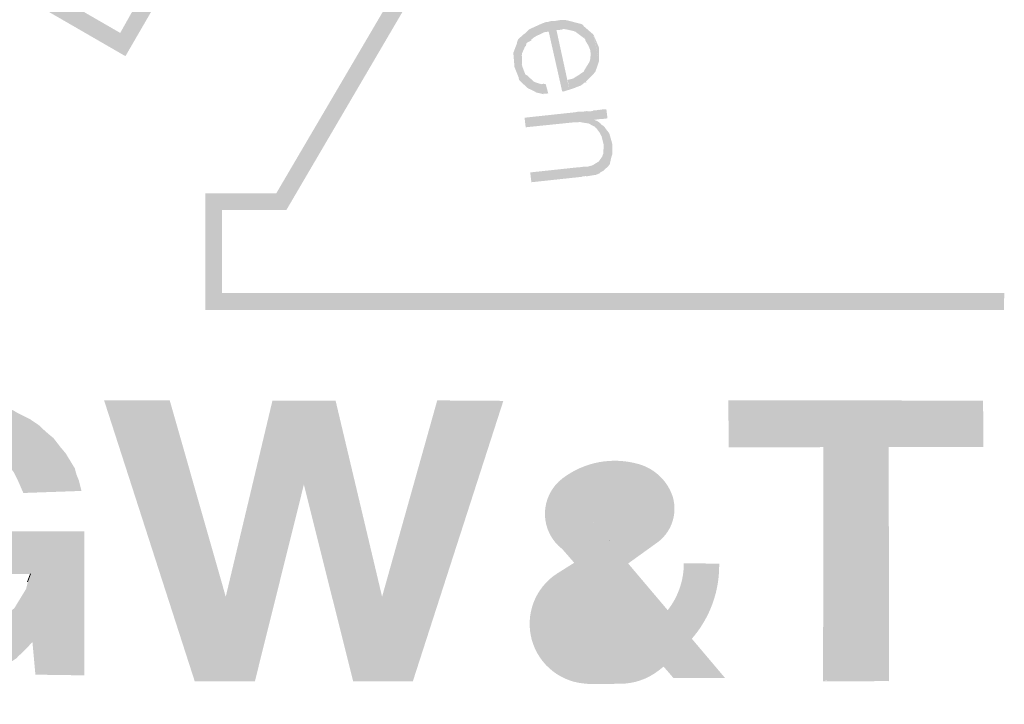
# Model space of a CAD drawing. Header units: metres. Extents: x 150874 to 151000, y 450392 to 450481.
# Tile 8 of 11: x 150960.76 to 150965.08, y 450399.36 to 450402.37. Entities that reach past the tile are written whole.
import ezdxf

# ---------------------------------------------------------------- set-up
doc = ezdxf.new("R2010")
doc.units = ezdxf.units.M
doc.header["$MEASUREMENT"] = 0
doc.layers.add('Level 25', color=7, linetype='Continuous', lineweight=0)
doc.layers.add('STEMPEL', color=7, linetype='Continuous', lineweight=0)

# ---------------------------------------------------------------- blocks, each defined once
blk = doc.blocks.new('241')
at = {"layer": 'Level 25', "linetype": 'Continuous', "lineweight": 0}
for points in [[(-24.3413, 3.036), (-24.3913, 3.0427), (-24.4113, 3.0473), (-24.4393, 3.0553), (-24.4513, 3.062), (-24.4713, 3.0673), (-24.4853, 3.0733), (-24.5053, 3.086), (-24.5393, 3.1033), (-24.5533, 3.118), (-24.6073, 3.1667), (-24.6207, 3.178), (-24.642, 3.2093), (-24.654, 3.2267), (-24.6693, 3.252), (-24.6813, 3.29), (-24.6893, 3.3087), (-24.6967, 3.334), (-24.7027, 3.3567), (-24.71, 3.3887), (-24.716, 3.426), (-24.716, 3.4627), (-24.71, 3.5), (-24.7033, 3.5347), (-24.6967, 3.5747), (-24.682, 3.6053), (-24.6707, 3.6393), (-24.648, 3.6727), (-24.636, 3.6953), (-24.6227, 3.7153), (-24.602, 3.7333), (-24.5533, 3.7767), (-24.546, 3.7847), (-24.5267, 3.7967), (-24.5053, 3.8087), (-24.484, 3.82), (-24.472, 3.8273), (-24.438, 3.8387), (-24.41, 3.8447), (-24.3853, 3.852), (-24.3153, 3.858), (-24.302, 3.858), (-24.2613, 3.8587), (-24.2073, 3.8527), (-24.174, 3.844), (-24.1333, 3.8347), (-24.1173, 3.8267), (-24.1073, 3.8207), (-24.072, 3.8033), (-24.0447, 3.7847), (-24.0367, 3.7767), (-24.018, 3.76), (-24.0033, 3.748), (-23.9827, 3.7213), (-23.968, 3.704), (-23.9407, 3.6593), (-23.936, 3.6413), (-23.9287, 3.6233), (-23.9213, 3.5933), (-24.0913, 3.5873), (-24.1073, 3.624), (-24.1193, 3.648), (-24.1387, 3.6733), (-24.1533, 3.686), (-24.1653, 3.6973), (-24.2, 3.716), (-24.2413, 3.7287), (-24.276, 3.736), (-24.3073, 3.7347), (-24.3313, 3.7347), (-24.3567, 3.73), (-24.3907, 3.716), (-24.4113, 3.7033), (-24.424, 3.698), (-24.4393, 3.686), (-24.4507, 3.6727), (-24.458, 3.666), (-24.4773, 3.6347), (-24.5007, 3.6047), (-24.5047, 3.5807), (-24.512, 3.5607), (-24.5207, 3.536), (-24.5273, 3.512), (-24.5287, 3.494), (-24.528, 3.4633), (-24.5267, 3.4427), (-24.528, 3.4193), (-24.526, 3.402), (-24.5187, 3.376), (-24.5107, 3.3507), (-24.5053, 3.3313), (-24.5, 3.3087), (-24.4793, 3.2773), (-24.4573, 3.2453), (-24.4527, 3.2407), (-24.4367, 3.228), (-24.4227, 3.2153), (-24.4113, 3.2093), (-24.3913, 3.196), (-24.3573, 3.184), (-24.3313, 3.1773), (-24.3073, 3.178), (-24.2813, 3.178), (-24.242, 3.1847), (-24.2147, 3.1913), (-24.1873, 3.2027), (-24.1527, 3.2227), (-24.1387, 3.234), (-24.1173, 3.2507), (-24.1053, 3.2707), (-24.0833, 3.3067), (-24.078, 3.3273), (-24.0793, 3.3273), (-24.0713, 3.35), (-24.2813, 3.35), (-24.28, 3.4753), (-23.9133, 3.4753), (-23.9133, 3.054), (-24.056, 3.056), (-24.0647, 3.1513), (-24.092, 3.1227), (-24.1053, 3.1107), (-24.1113, 3.104), (-24.138, 3.0867), (-24.1593, 3.0727), (-24.1727, 3.0673), (-24.1867, 3.0627), (-24.1987, 3.0547), (-24.2273, 3.0493), (-24.2553, 3.042), (-24.3033, 3.038), (-24.3167, 3.0367)], [(-23.59, 3.0367), (-23.8553, 3.8587), (-23.6633, 3.8587), (-23.4993, 3.284), (-23.3627, 3.8573), (-23.178, 3.8573), (-23.042, 3.284), (-22.8807, 3.858), (-22.6873, 3.8567), (-22.952, 3.0367), (-23.1267, 3.0367), (-23.2707, 3.612), (-23.414, 3.0367)], [(-21.75, 3.038), (-21.5607, 3.0373), (-21.5593, 3.0367), (-21.56, 3.722), (-21.2833, 3.7213), (-21.284, 3.8573), (-22.0293, 3.8587), (-22.028, 3.7207), (-21.7513, 3.7213), (-21.752, 3.0367), (-21.5592, 3.0367)], [(-22.3781, 3.4471), (-22.3452, 3.4677), (-22.3458, 3.4671, 0.610801), (-22.3606, 3.5884, 0.770088), (-22.4228, 3.4997), (-22.4252, 3.5027), (-22.3781, 3.4471), (-22.3222, 3.3811), (-22.2422, 3.4387, 0.332143), (-22.1919, 3.5766, 0.245625), (-22.2896, 3.6712, 0.239431), (-22.5145, 3.6298, 0.494661), (-22.5145, 3.4228), (-22.48, 3.3832), (-22.5302, 3.3517, 0.736229), (-22.4405, 3.0294), (-22.4447, 3.0287), (-22.3453, 3.0293), (-22.3458, 3.0294, 0.166215), (-22.2334, 3.0679, 0.007324), (-22.2186, 3.0797), (-22.1902, 3.0467), (-22.0392, 3.0467), (-22.136, 3.1611), (-22.1298, 3.1684, 0.1784), (-22.056, 3.3807), (-22.1594, 3.3817, -0.168149), (-22.2066, 3.2446), (-22.2906, 3.1635), (-22.4183, 3.3119), (-22.4422, 3.2947, 0.28573), (-22.479, 3.2098, 0.392754), (-22.3784, 3.13, 0.126478), (-22.2906, 3.1635), (-22.2066, 3.2446), (-22.3222, 3.3811)]]:
    blk.add_hatch(color=3, dxfattribs=at).paths.add_polyline_path(points)
at = {"layer": 'STEMPEL', "linetype": 'Continuous', "lineweight": 13}
for color, points in [(3, [(-25.936, 2.9693), (-25.9853, 2.9707), (-25.986, 4.4147), (-26.1733, 4.416), (-26.5753, 5.0947), (-25.7807, 5.0947), (-25.686, 4.9327), (-25.048, 5.302), (-25.14, 5.464), (-24.7453, 6.1507), (-24.3513, 5.4707), (-24.448, 5.302), (-23.808, 4.9327), (-23.7167, 5.0947), (-22.9227, 5.096), (-23.322, 4.4147), (-23.51, 4.4147), (-23.51, 4.172), (-21.222, 4.172), (-21.2233, 4.122), (-23.5593, 4.122), (-23.5587, 4.464), (-23.3513, 4.464), (-23.01, 5.0453), (-23.688, 5.0453), (-23.7927, 4.8647), (-24.5173, 5.2833), (-24.4087, 5.4727), (-24.744, 6.0533), (-25.0833, 5.464), (-24.9793, 5.284), (-25.704, 4.8647), (-25.81, 5.0447), (-26.486, 5.0447), (-26.144, 4.464), (-25.9353, 4.4627)]), (7, [(-22.5113, 4.7613), (-22.5153, 4.762), (-22.5547, 4.9367), (-22.5673, 4.9347), (-22.59, 4.924), (-22.6, 4.918), (-22.606, 4.9127), (-22.6053, 4.9107), (-22.6193, 4.9033), (-22.622, 4.8927), (-22.6233, 4.894), (-22.6327, 4.8727), (-22.6333, 4.8673), (-22.6327, 4.8453), (-22.6333, 4.8413), (-22.618, 4.7727), (-22.6413, 4.7953), (-22.6427, 4.8027), (-22.6547, 4.8327), (-22.658, 4.8727), (-22.658, 4.8747), (-22.6473, 4.9027), (-22.6473, 4.9053), (-22.644, 4.914), (-22.6433, 4.9147), (-22.63, 4.9267), (-22.63, 4.9273), (-22.6227, 4.932), (-22.612, 4.9427), (-22.6113, 4.9427), (-22.6073, 4.9453), (-22.5967, 4.95), (-22.5747, 4.96), (-22.562, 4.9647), (-22.5573, 4.9647), (-22.546, 4.968), (-22.5387, 4.9673), (-22.5227, 4.97), (-22.518, 4.97), (-22.5067, 4.9707), (-22.4873, 4.966), (-22.4853, 4.966), (-22.4833, 4.9647), (-22.4587, 4.9587), (-22.456, 4.9567), (-22.4547, 4.9567), (-22.4481, 4.9147), (-22.448, 4.9147), (-22.4473, 4.91), (-22.4481, 4.9147), (-22.4487, 4.9153), (-22.478, 4.9373), (-22.4793, 4.9367), (-22.4807, 4.938), (-22.4987, 4.942), (-22.51, 4.944), (-22.5147, 4.944), (-22.514, 4.942), (-22.532, 4.9413), (-22.494, 4.7667), (-22.5013, 4.7647)]), (7, [(-22.5113, 4.7613), (-22.5153, 4.762), (-22.5547, 4.9367), (-22.5673, 4.9347), (-22.59, 4.924), (-22.6, 4.918), (-22.606, 4.9127), (-22.6053, 4.9107), (-22.6193, 4.9033), (-22.622, 4.8927), (-22.6233, 4.894), (-22.6327, 4.8727), (-22.6333, 4.8673), (-22.6327, 4.8453), (-22.6333, 4.8413), (-22.618, 4.7727), (-22.6413, 4.7953), (-22.6427, 4.8027), (-22.6547, 4.8327), (-22.658, 4.8727), (-22.658, 4.8747), (-22.6473, 4.9027), (-22.6473, 4.9053), (-22.644, 4.914), (-22.6433, 4.9147), (-22.63, 4.9267), (-22.63, 4.9273), (-22.6227, 4.932), (-22.612, 4.9427), (-22.6113, 4.9427), (-22.6073, 4.9453), (-22.5967, 4.95), (-22.5747, 4.96), (-22.562, 4.9647), (-22.5573, 4.9647), (-22.546, 4.968), (-22.5387, 4.9673), (-22.5227, 4.97), (-22.518, 4.97), (-22.5067, 4.9707), (-22.4873, 4.966), (-22.4853, 4.966), (-22.4833, 4.9647), (-22.4587, 4.9587), (-22.456, 4.9567), (-22.4547, 4.9567), (-22.4481, 4.9147), (-22.448, 4.9147), (-22.4473, 4.91), (-22.4481, 4.9147), (-22.4487, 4.9153), (-22.478, 4.9373), (-22.4793, 4.9367), (-22.4807, 4.938), (-22.4987, 4.942), (-22.51, 4.944), (-22.5147, 4.944), (-22.514, 4.942), (-22.532, 4.9413), (-22.494, 4.7667), (-22.5013, 4.7647)]), (7, [(-22.418, 4.8193), (-22.4333, 4.8827), (-22.438, 4.8947), (-22.4473, 4.91), (-22.4547, 4.9567), (-22.452, 4.952), (-22.448, 4.9487), (-22.424, 4.928), (-22.4073, 4.8507)]), (7, [(-22.418, 4.8193), (-22.4333, 4.8827), (-22.438, 4.8947), (-22.4473, 4.91), (-22.4547, 4.9567), (-22.452, 4.952), (-22.448, 4.9487), (-22.424, 4.928), (-22.4073, 4.8507)]), (7, [(-22.4073, 4.8507), (-22.4233, 4.9267), (-22.408, 4.8907)]), (7, [(-22.4073, 4.8507), (-22.4233, 4.9267), (-22.408, 4.8907)]), (7, [(-22.4447, 4.7873), (-22.4527, 4.8187), (-22.4513, 4.822), (-22.4347, 4.8493), (-22.434, 4.8533), (-22.4327, 4.8573), (-22.432, 4.8727), (-22.4333, 4.8827), (-22.418, 4.8193), (-22.42, 4.8167), (-22.4233, 4.8133), (-22.4253, 4.8113), (-22.4253, 4.8107), (-22.4453, 4.7907)]), (7, [(-22.4447, 4.7873), (-22.4527, 4.8187), (-22.4513, 4.822), (-22.4347, 4.8493), (-22.434, 4.8533), (-22.4327, 4.8573), (-22.432, 4.8727), (-22.4333, 4.8827), (-22.418, 4.8193), (-22.42, 4.8167), (-22.4233, 4.8133), (-22.4253, 4.8113), (-22.4253, 4.8107), (-22.4453, 4.7907)]), (7, [(-22.57, 4.7533), (-22.5853, 4.7573), (-22.5907, 4.758), (-22.5933, 4.76), (-22.608, 4.7673), (-22.61, 4.7687), (-22.6113, 4.7687), (-22.6173, 4.772), (-22.618, 4.7727), (-22.6316, 4.8335), (-22.6333, 4.838), (-22.6333, 4.8413), (-22.6316, 4.8335), (-22.6227, 4.8107), (-22.618, 4.8087), (-22.6, 4.792), (-22.598, 4.79), (-22.5933, 4.788), (-22.576, 4.7827), (-22.5753, 4.7827), (-22.57, 4.784), (-22.5633, 4.7827), (-22.556, 4.756), (-22.564, 4.7547), (-22.57, 4.7547)]), (7, [(-22.57, 4.7533), (-22.5853, 4.7573), (-22.5907, 4.758), (-22.5933, 4.76), (-22.608, 4.7673), (-22.61, 4.7687), (-22.6113, 4.7687), (-22.6173, 4.772), (-22.618, 4.7727), (-22.6316, 4.8335), (-22.6333, 4.838), (-22.6333, 4.8413), (-22.6316, 4.8335), (-22.6227, 4.8107), (-22.618, 4.8087), (-22.6, 4.792), (-22.598, 4.79), (-22.5933, 4.788), (-22.576, 4.7827), (-22.5753, 4.7827), (-22.57, 4.784), (-22.5633, 4.7827), (-22.556, 4.756), (-22.564, 4.7547), (-22.57, 4.7547)]), (7, [(-22.494, 4.7667), (-22.4993, 4.7953), (-22.4833, 4.7993), (-22.48, 4.8007), (-22.4793, 4.802), (-22.468, 4.8087), (-22.4533, 4.8187), (-22.4527, 4.8187), (-22.4447, 4.7873), (-22.4487, 4.788), (-22.4607, 4.7787), (-22.474, 4.774), (-22.4753, 4.7733), (-22.478, 4.772)]), (7, [(-22.494, 4.7667), (-22.4993, 4.7953), (-22.4833, 4.7993), (-22.48, 4.8007), (-22.4793, 4.802), (-22.468, 4.8087), (-22.4533, 4.8187), (-22.4527, 4.8187), (-22.4447, 4.7873), (-22.4487, 4.788), (-22.4607, 4.7787), (-22.474, 4.774), (-22.4753, 4.7733), (-22.478, 4.772)]), (7, [(-22.4173, 4.6547), (-22.4193, 4.658), (-22.4307, 4.664), (-22.438, 4.668), (-22.4567, 4.6707), (-22.4607, 4.6713), (-22.462, 4.672), (-22.4733, 4.6713), (-22.476, 4.6713), (-22.48, 4.6713), (-22.622, 4.6567), (-22.6253, 4.6847), (-22.4833, 4.7), (-22.4793, 4.7), (-22.4773, 4.7007), (-22.466, 4.7027), (-22.4633, 4.7027), (-22.458, 4.702), (-22.4433, 4.704), (-22.434, 4.7033), (-22.424, 4.7047), (-22.4247, 4.706), (-22.4233, 4.7067), (-22.4133, 4.7067), (-22.41, 4.708), (-22.4087, 4.7073), (-22.3993, 4.7087), (-22.394, 4.7093), (-22.386, 4.7093), (-22.3827, 4.6827), (-22.3913, 4.682), (-22.3967, 4.6807), (-22.4047, 4.6807), (-22.41, 4.68), (-22.4213, 4.6787), (-22.4227, 4.6787)]), (7, [(-22.4173, 4.6547), (-22.4193, 4.658), (-22.4307, 4.664), (-22.438, 4.668), (-22.4567, 4.6707), (-22.4607, 4.6713), (-22.462, 4.672), (-22.4733, 4.6713), (-22.476, 4.6713), (-22.48, 4.6713), (-22.622, 4.6567), (-22.6253, 4.6847), (-22.4833, 4.7), (-22.4793, 4.7), (-22.4773, 4.7007), (-22.466, 4.7027), (-22.4633, 4.7027), (-22.458, 4.702), (-22.4433, 4.704), (-22.434, 4.7033), (-22.424, 4.7047), (-22.4247, 4.706), (-22.4233, 4.7067), (-22.4133, 4.7067), (-22.41, 4.708), (-22.4087, 4.7073), (-22.3993, 4.7087), (-22.394, 4.7093), (-22.386, 4.7093), (-22.3827, 4.6827), (-22.3913, 4.682), (-22.3967, 4.6807), (-22.4047, 4.6807), (-22.41, 4.68), (-22.4213, 4.6787), (-22.4227, 4.6787)]), (7, [(-22.4053, 4.6407), (-22.416, 4.6547), (-22.4173, 4.6547), (-22.4227, 4.6787), (-22.4213, 4.6787), (-22.41, 4.6733)]), (7, [(-22.4053, 4.6407), (-22.416, 4.6547), (-22.4173, 4.6547), (-22.4227, 4.6787), (-22.4213, 4.6787), (-22.41, 4.6733)]), (7, [(-22.3847, 4.5387), (-22.394, 4.6067), (-22.4, 4.6307), (-22.4027, 4.6347), (-22.4053, 4.6407), (-22.41, 4.6733), (-22.408, 4.672), (-22.4053, 4.6693), (-22.4033, 4.668), (-22.4007, 4.6647), (-22.3927, 4.6593), (-22.38, 4.5433)]), (7, [(-22.3847, 4.5387), (-22.394, 4.6067), (-22.4, 4.6307), (-22.4027, 4.6347), (-22.4053, 4.6407), (-22.41, 4.6733), (-22.408, 4.672), (-22.4053, 4.6693), (-22.4033, 4.668), (-22.4007, 4.6647), (-22.3927, 4.6593), (-22.38, 4.5433)]), (7, [(-22.38, 4.5433), (-22.3927, 4.6593), (-22.388, 4.6527), (-22.3773, 4.6387), (-22.3727, 4.6227), (-22.3687, 4.608), (-22.3687, 4.5773), (-22.3713, 4.57), (-22.376, 4.5487)]), (7, [(-22.38, 4.5433), (-22.3927, 4.6593), (-22.388, 4.6527), (-22.3773, 4.6387), (-22.3727, 4.6227), (-22.3687, 4.608), (-22.3687, 4.5773), (-22.3713, 4.57), (-22.376, 4.5487)]), (7, [(-22.4233, 4.5167), (-22.4267, 4.5453), (-22.4193, 4.55), (-22.4093, 4.556), (-22.4087, 4.5567), (-22.4073, 4.558), (-22.398, 4.5713), (-22.396, 4.5773), (-22.3947, 4.5793), (-22.394, 4.6067), (-22.3847, 4.5387), (-22.39, 4.5347), (-22.3913, 4.5327), (-22.394, 4.53), (-22.404, 4.5247), (-22.4047, 4.5227), (-22.4173, 4.5173)]), (7, [(-22.4233, 4.5167), (-22.4267, 4.5453), (-22.4193, 4.55), (-22.4093, 4.556), (-22.4087, 4.5567), (-22.4073, 4.558), (-22.398, 4.5713), (-22.396, 4.5773), (-22.3947, 4.5793), (-22.394, 4.6067), (-22.3847, 4.5387), (-22.39, 4.5347), (-22.3913, 4.5327), (-22.394, 4.53), (-22.404, 4.5247), (-22.4047, 4.5227), (-22.4173, 4.5173)]), (7, [(-22.6053, 4.496), (-22.6087, 4.5247), (-22.466, 4.54), (-22.4627, 4.54), (-22.4613, 4.5407), (-22.4507, 4.5413), (-22.448, 4.5413), (-22.442, 4.5413), (-22.4267, 4.5453), (-22.4233, 4.5167), (-22.4393, 4.514), (-22.444, 4.5133), (-22.4467, 4.514), (-22.4567, 4.5127), (-22.4587, 4.5113), (-22.4627, 4.5113)]), (7, [(-22.6053, 4.496), (-22.6087, 4.5247), (-22.466, 4.54), (-22.4627, 4.54), (-22.4613, 4.5407), (-22.4507, 4.5413), (-22.448, 4.5413), (-22.442, 4.5413), (-22.4267, 4.5453), (-22.4233, 4.5167), (-22.4393, 4.514), (-22.444, 4.5133), (-22.4467, 4.514), (-22.4567, 4.5127), (-22.4587, 4.5113), (-22.4627, 4.5113)])]:
    blk.add_hatch(color=color, dxfattribs=at).paths.add_polyline_path(points)
at = {"layer": 'Level 25', "color": 7, "linetype": 'Continuous', "lineweight": 0, "flags": 128}
blk.add_lwpolyline([(-22.3781, 3.4471), (-22.3781, 3.4471)], close=True, dxfattribs=at)
at = {"layer": 'STEMPEL', "color": 7, "linetype": 'Continuous', "lineweight": 13, "flags": 128}
for points in [[(-24.0793, 3.3273), (-24.0707, 3.3507)], [(-24.0707, 3.3507), (-24.0793, 3.3273)]]:
    blk.add_lwpolyline(points, dxfattribs=at)

msp = doc.modelspace()

# ---------------------------------------------------------------- block references
at = {"layer": 'STEMPEL', "color": 7, "linetype": 'Continuous', "lineweight": 0, "xscale": 1.5, "yscale": 1.5, "zscale": 1.5}
msp.add_blockref('241', (150996.909, 450394.909), dxfattribs=at)

doc.saveas('drawing.dxf')
